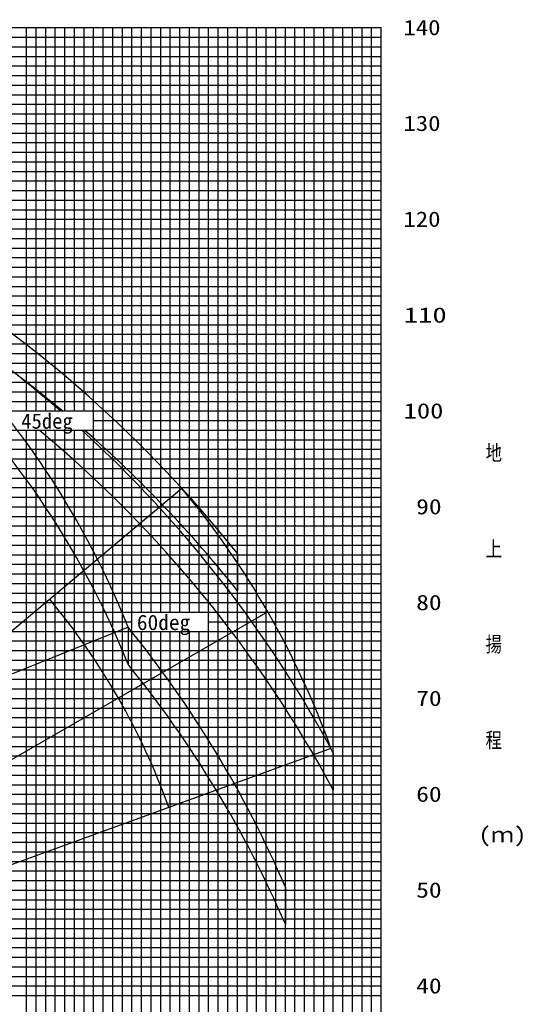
# Model space of a CAD drawing. Extents: x -441179 to 62702, y -334860 to 51651.
# Tile 15 of 68: x -247170 to -195263, y -276141 to -173397. Entities that reach past the tile are written whole.
import ezdxf

# ---------------------------------------------------------------- set-up
doc = ezdxf.new("R2010")
doc.units = 0
doc.layers.get('0').update_dxf_attribs({"linetype": 'CONTINUOUS'})

msp = doc.modelspace()

# ---------------------------------------------------------------- linework, layer by layer
at = {"color": 14, "linetype": 'Continuous'}
for p, q in [((-324458.888848, -174224.997208), (-209458.888848, -174224.997208)), ((-244458.888848, -214224.997208), (-244458.888848, -174224.997208)), ((-234458.888848, -235224.997208), (-234458.888848, -174224.997208)), ((-224458.888848, -314224.997208), (-224458.888848, -174224.997208)), ((-214458.888848, -314224.997208), (-214458.888848, -174224.997208)), ((-324458.888848, -184224.997208), (-209458.888848, -184224.997208)), ((-294056.612296, -194224.997208), (-209458.888848, -194224.997208)), ((-297305.790212, -204224.997208), (-209458.888848, -204224.997208)), ((-300555.018077, -214224.997208), (-209458.888848, -214224.997208)), ((-244458.888848, -314224.997208), (-244458.888848, -216224.997208)), ((-303598.918259, -224224.997208), (-209458.888848, -224224.997208)), ((-306836.390416, -234224.997208), (-209458.888848, -234224.997208)), ((-234458.888848, -314224.997208), (-234458.888848, -237224.997208)), ((-310085.563692, -244224.997208), (-209458.888848, -244224.997208)), ((-313334.782864, -254224.997208), (-209458.888848, -254224.997208)), ((-316583.981889, -264224.997208), (-209458.888848, -264224.997208)), ((-320253.25455, -274224.997208), (-209458.888848, -274224.997208))]:
    msp.add_line(p, q, dxfattribs=at)
at = {"color": 252, "linetype": 'Continuous'}
for p, q in [((-246458.888848, -214224.997208), (-246458.888848, -174224.997208)), ((-245458.888848, -214224.997208), (-245458.888848, -174224.997208)), ((-243458.888848, -214224.997208), (-243458.888848, -174224.997208)), ((-242458.888848, -214224.997208), (-242458.888848, -174224.997208)), ((-241458.888848, -214224.997208), (-241458.888848, -174224.997208)), ((-240458.888848, -214224.997208), (-240458.888848, -174224.997208)), ((-239458.888848, -314224.997208), (-239458.888848, -174224.997208)), ((-238458.888848, -314224.997208), (-238458.888848, -174224.997208)), ((-237458.888848, -314224.997208), (-237458.888848, -174224.997208)), ((-236458.888848, -314224.997208), (-236458.888848, -174224.997208)), ((-235458.888848, -314224.997208), (-235458.888848, -174224.997208)), ((-233458.888848, -235224.997208), (-233458.888848, -174224.997208)), ((-232458.888848, -235224.997208), (-232458.888848, -174224.997208)), ((-231458.888848, -235224.997208), (-231458.888848, -174224.997208)), ((-230458.888848, -235224.997208), (-230458.888848, -174224.997208)), ((-229458.888848, -235224.997208), (-229458.888848, -174224.997208)), ((-228458.888848, -235224.997208), (-228458.888848, -174224.997208)), ((-227458.888848, -314224.997208), (-227458.888848, -174224.997208)), ((-226458.888848, -314224.997208), (-226458.888848, -174224.997208)), ((-225458.888848, -314224.997208), (-225458.888848, -174224.997208)), ((-223458.888848, -314224.997208), (-223458.888848, -174224.997208)), ((-222458.888848, -314224.997208), (-222458.888848, -174224.997208)), ((-221458.888848, -314224.997208), (-221458.888848, -174224.997208)), ((-220458.888848, -314224.997208), (-220458.888848, -174224.997208)), ((-219458.888848, -314224.997208), (-219458.888848, -174224.997208)), ((-218458.888848, -314224.997208), (-218458.888848, -174224.997208)), ((-217458.888848, -314224.997208), (-217458.888848, -174224.997208)), ((-216458.888848, -314224.997208), (-216458.888848, -174224.997208)), ((-215458.888848, -314224.997208), (-215458.888848, -174224.997208)), ((-213458.888848, -314224.997208), (-213458.888848, -174224.997208)), ((-212458.888848, -314224.997208), (-212458.888848, -174224.997208)), ((-211458.888848, -314224.997208), (-211458.888848, -174224.997208)), ((-210458.888848, -314224.997208), (-210458.888848, -174224.997208)), ((-209458.888848, -314224.997208), (-209458.888848, -174224.997208)), ((-324458.888848, -175224.997208), (-209458.888848, -175224.997208)), ((-324458.888848, -176224.997208), (-209458.888848, -176224.997208)), ((-324458.888848, -177224.997208), (-209458.888848, -177224.997208)), ((-324458.888848, -178224.997208), (-209458.888848, -178224.997208)), ((-324458.888848, -179224.997208), (-209458.888848, -179224.997208)), ((-324458.888848, -180224.997208), (-209458.888848, -180224.997208)), ((-324458.888848, -181224.997208), (-209458.888848, -181224.997208)), ((-324458.888848, -182224.997208), (-209458.888848, -182224.997208)), ((-285458.888848, -183224.997208), (-209458.888848, -183224.997208)), ((-291075.848837, -185224.997208), (-209458.888848, -185224.997208)), ((-291805.814726, -186224.997208), (-209458.888848, -186224.997208)), ((-292047.199087, -187224.997208), (-209458.888848, -187224.997208)), ((-291198.948083, -188224.997208), (-209458.888848, -188224.997208)), ((-269458.888848, -189224.997208), (-209458.888848, -189224.997208)), ((-292771.35217, -190224.997208), (-209458.888848, -190224.997208)), ((-293081.856082, -191224.997208), (-209458.888848, -191224.997208)), ((-293406.77482, -192224.997208), (-209458.888848, -192224.997208)), ((-293731.693558, -193224.997208), (-209458.888848, -193224.997208)), ((-294706.449772, -196224.997208), (-209458.888848, -196224.997208)), ((-294381.531034, -195224.997208), (-209458.888848, -195224.997208)), ((-295031.359046, -197224.997208), (-209458.888848, -197224.997208)), ((-255458.888848, -198224.997208), (-209458.888848, -198224.997208)), ((-295681.196522, -199224.997208), (-209458.888848, -199224.997208)), ((-296006.11526, -200224.997208), (-209458.888848, -200224.997208)), ((-296331.033998, -201224.997208), (-209458.888848, -201224.997208)), ((-296655.952736, -202224.997208), (-209458.888848, -202224.997208)), ((-296980.871474, -203224.997208), (-209458.888848, -203224.997208)), ((-297630.70895, -205224.997208), (-209458.888848, -205224.997208)), ((-297955.627688, -206224.997208), (-209458.888848, -206224.997208)), ((-298280.546425, -207224.997208), (-209458.888848, -207224.997208)), ((-298605.465163, -208224.997208), (-209458.888848, -208224.997208)), ((-298930.424387, -209224.997208), (-209458.888848, -209224.997208)), ((-299255.343125, -210224.997208), (-209458.888848, -210224.997208)), ((-299580.261863, -211224.997208), (-209458.888848, -211224.997208)), ((-299905.180601, -212224.997208), (-209458.888848, -212224.997208)), ((-300230.099339, -213224.997208), (-209458.888848, -213224.997208)), ((-239458.888848, -215224.997208), (-209458.888848, -215224.997208)), ((-301170.429298, -216224.997208), (-209458.888848, -216224.997208)), ((-246458.888848, -314224.997208), (-246458.888848, -216224.997208)), ((-245458.888848, -314224.997208), (-245458.888848, -216224.997208)), ((-243458.888848, -314224.997208), (-243458.888848, -216224.997208)), ((-242458.888848, -314224.997208), (-242458.888848, -216224.997208)), ((-241458.888848, -314224.997208), (-241458.888848, -216224.997208)), ((-240458.888848, -314224.997208), (-240458.888848, -216224.997208)), ((-301500.353649, -217224.997208), (-209458.888848, -217224.997208)), ((-301800.148593, -218224.997208), (-209458.888848, -218224.997208)), ((-302099.943537, -219224.997208), (-209458.888848, -219224.997208)), ((-302399.738482, -220224.997208), (-209458.888848, -220224.997208)), ((-302699.533426, -221224.997208), (-209458.888848, -221224.997208)), ((-302999.32837, -222224.997208), (-209458.888848, -222224.997208)), ((-303299.123315, -223224.997208), (-209458.888848, -223224.997208)), ((-303912.157073, -225224.997208), (-209458.888848, -225224.997208)), ((-304237.075811, -226224.997208), (-209458.888848, -226224.997208)), ((-304561.994549, -227224.997208), (-209458.888848, -227224.997208)), ((-304886.913286, -228224.997208), (-209458.888848, -228224.997208)), ((-305211.832024, -229224.997208), (-209458.888848, -229224.997208)), ((-305536.750762, -230224.997208), (-209458.888848, -230224.997208)), ((-305861.6695, -231224.997208), (-209458.888848, -231224.997208)), ((-306511.506976, -233224.997208), (-209458.888848, -233224.997208)), ((-306186.588238, -232224.997208), (-209458.888848, -232224.997208)), ((-307161.309154, -235224.997208), (-209458.888848, -235224.997208)), ((-307486.227892, -236224.997208), (-235458.888848, -236224.997208)), ((-227458.888848, -236224.997208), (-209458.888848, -236224.997208)), ((-307811.14663, -237224.997208), (-209458.888848, -237224.997208)), ((-233458.888848, -314224.997208), (-233458.888848, -237224.997208)), ((-232458.888848, -314224.997208), (-232458.888848, -237224.997208)), ((-231458.888848, -314224.997208), (-231458.888848, -237224.997208)), ((-230458.888848, -314224.997208), (-230458.888848, -237224.997208)), ((-229458.888848, -314224.997208), (-229458.888848, -237224.997208)), ((-228458.888848, -314224.997208), (-228458.888848, -237224.997208)), ((-308136.065368, -238224.997208), (-209458.888848, -238224.997208)), ((-308460.984106, -239224.997208), (-209458.888848, -239224.997208)), ((-308785.902844, -240224.997208), (-209458.888848, -240224.997208)), ((-309110.807479, -241224.997208), (-209458.888848, -241224.997208)), ((-309435.726217, -242224.997208), (-209458.888848, -242224.997208)), ((-309760.644954, -243224.997208), (-209458.888848, -243224.997208)), ((-310410.48243, -245224.997208), (-209458.888848, -245224.997208)), ((-310735.401168, -246224.997208), (-209458.888848, -246224.997208)), ((-311060.319906, -247224.997208), (-209458.888848, -247224.997208)), ((-311385.238644, -248224.997208), (-209458.888848, -248224.997208)), ((-311710.157382, -249224.997208), (-209458.888848, -249224.997208)), ((-312035.07612, -250224.997208), (-209458.888848, -250224.997208)), ((-312360.02665, -251224.997208), (-209458.888848, -251224.997208)), ((-312684.945388, -252224.997208), (-209458.888848, -252224.997208)), ((-313009.864126, -253224.997208), (-209458.888848, -253224.997208)), ((-313659.701602, -255224.997208), (-209458.888848, -255224.997208)), ((-313984.62034, -256224.997208), (-209458.888848, -256224.997208)), ((-314309.539077, -257224.997208), (-209458.888848, -257224.997208)), ((-314634.457815, -258224.997208), (-209458.888848, -258224.997208)), ((-314959.385388, -259224.997208), (-209458.888848, -259224.997208)), ((-315284.304688, -260224.997208), (-209458.888848, -260224.997208)), ((-315609.223988, -261224.997208), (-209458.888848, -261224.997208)), ((-315934.143289, -262224.997208), (-209458.888848, -262224.997208)), ((-316259.062589, -263224.997208), (-209458.888848, -263224.997208)), ((-316950.26822, -265224.997208), (-209458.888848, -265224.997208)), ((-317402.329623, -266224.997208), (-209458.888848, -266224.997208)), ((-317854.391025, -267224.997208), (-209458.888848, -267224.997208)), ((-318306.452428, -268224.997208), (-209458.888848, -268224.997208)), ((-318727.647955, -269224.997208), (-209458.888848, -269224.997208)), ((-319536.754477, -271224.997208), (-209458.888848, -271224.997208)), ((-319251.359428, -270224.997208), (-209458.888848, -270224.997208)), ((-319702.558967, -272224.997208), (-209458.888848, -272224.997208)), ((-320112.713715, -273224.997208), (-209458.888848, -273224.997208)), ((-320393.795385, -275224.997208), (-209458.888848, -275224.997208))]:
    msp.add_line(p, q, dxfattribs=at)
at = {"color": 151, "linetype": 'Continuous'}
for p, q in [((-230242.372034, -222310.182029), (-299154.307139, -280134.161359)), ((-221286.967742, -235190.989419), (-299145.193405, -280142.456964)), ((-235870.380941, -236771.319305), (-318876.342442, -270307.904652)), ((-214704.315597, -249431.24878), (-299127.344449, -280158.718368))]:
    msp.add_line(p, q, dxfattribs=at)
at = {"color": 220, "linetype": 'Continuous'}
for p, q in [((-224458.888848, -229100.686995), (-224458.888847, -232984.588311)), ((-235870.380942, -236771.319303), (-235870.380941, -240655.22062)), ((-214458.888848, -249885.647258), (-214458.888847, -253769.548574)), ((-219458.888848, -263905.80342), (-219458.888847, -267789.704736))]:
    msp.add_line(p, q, dxfattribs=at)
at = {"color": 190, "linetype": 'Continuous'}
for centre, radius, start, end in [((-319429.148937, -270207.746293), 90000.346436, 21.809046, 71.809046), ((-299379.096323, -279931.148252), 90000.346436, 19.809046, 39.809046), ((-299379.096323, -279931.148252), 72000.51667, 19.761308, 39.761319)]:
    msp.add_arc(centre, radius, start, end, dxfattribs=at)
at = {"color": 220, "linetype": 'Continuous'}
msp.add_arc((-319429.148937, -274091.647608), 90000.346436, 21.809046, 71.809046, dxfattribs=at)
at = {"color": 151, "linetype": 'Continuous'}
for centre, radius, start, end in [((-326358.888847, -313914.770131), 130128.03053, 50.004054, 74.385149), ((-326358.888848, -310030.868816), 130128.03053, 38.457017, 58.376751), ((-326358.888848, -310030.868816), 127039.59098, 48.950443, 60.49054), ((-326358.888847, -313914.770133), 127039.59098, 28.257621, 50.261583), ((-326358.888848, -310030.868816), 127039.59098, 28.257621, 47.595189), ((-326358.888847, -313914.770131), 130128.03053, 38.457017, 48.652824), ((-326358.888848, -310030.868816), 116426.507539, 23.339165, 38.993652), ((-326358.888847, -313914.770133), 116426.507539, 23.339165, 38.993652)]:
    msp.add_arc(centre, radius, start, end, dxfattribs=at)

# ---------------------------------------------------------------- texts
at = {"color": 7, "linetype": 'Continuous', "char_height": 1600, "line_spacing_factor": 0.794286}
for s, insert, attachment_point in [('\\W1.185746;\\A1;140', (-207142.871758, -174225.026608), 4), ('\\W1.185746;\\A1;130', (-207142.871758, -184225.026608), 4), ('\\W1.185746;\\A1;120', (-207142.871758, -194225.026608), 4), ('\\W1.368169;\\A1;110', (-207094.225769, -204225.026608), 4), ('\\W1.270443;\\A1;100', (-207120.286096, -214225.026608), 4), ('\\W0.988122;\\A1;45deg', (-247011.48086, -214479.604319), 1), ('\\W0.823435;\\A1;地', (-198569.454917, -218651.196646), 4), ('\\W1.218233;\\A1; 90', (-207134.208762, -224225.026608), 4), ('\\W0.823435;\\A1;上', (-198569.454917, -228651.196869), 4), ('\\W1.218233;\\A1; 80', (-207134.208762, -234225.026608), 4), ('\\W1.022195;\\A1;60deg', (-234944.5861, -235492.574531), 1), ('\\W0.823435;\\A1;揚', (-198569.454917, -238651.197093), 4), ('\\W1.218233;\\A1; 70', (-207134.208762, -244225.026608), 4), ('\\W0.823435;\\A1;程', (-198569.454917, -248651.197316), 4), ('\\W1.218233;\\A1; 60', (-207134.208762, -254225.026608), 4), ('\\W1.170144;\\A1;(ｍ)', (-199309.101847, -258651.19754), 4), ('\\W1.218233;\\A1; 50', (-207134.208762, -264225.026608), 4), ('\\W1.218233;\\A1; 40', (-207134.208762, -274225.026831), 4)]:
    msp.add_mtext(s, dxfattribs=dict(at, insert=insert, attachment_point=attachment_point))

doc.saveas('drawing.dxf')
